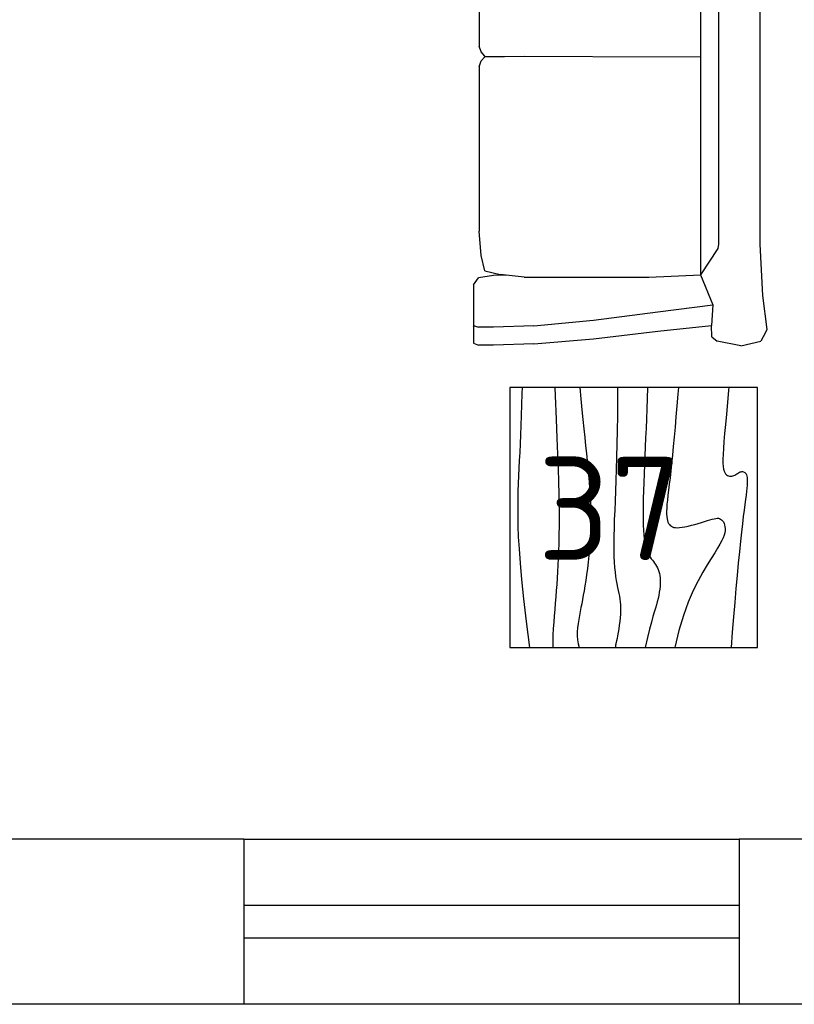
# Model space of a CAD drawing. Header units: millimetres. Extents: x 151654 to 877351, y 70322 to 154322.
# Tile 160 of 173: x 394059 to 395935, y 128654 to 131038. Entities that reach past the tile are written whole.
import ezdxf

# ---------------------------------------------------------------- set-up
doc = ezdxf.new("R2010")
doc.units = ezdxf.units.MM
doc.layers.add('Текст', color=132, linetype='Continuous', lineweight=25)
doc.layers.add('технологич.о', color=152, linetype='Continuous', lineweight=30)
doc.styles.add('GOST', font='isocpeur.ttf')

# ---------------------------------------------------------------- blocks, each defined once
blk = doc.blocks.new('s-style4-2')
at = {"layer": 'технологич.о', "linetype": 'Continuous'}
for p, q in [((-701, 681.4), (-698, 696.5)), ((-698, 696.5), (-677.8, 707.5)), ((-669.7, 710.5), (-677.8, 707.5)), ((-587, 700.5), (-669.7, 710.5)), ((-587, 700.5), (-462, 693.5)), ((-465.3, 693.6), (-455.9, 694.5)), ((-462, 693.5), (453.9, 693.5)), ((453.9, 693.5), (577.9, 700.5)), ((577.9, 700.5), (660.7, 710.5)), ((660.7, 710.5), (667.7, 707.5)), ((667.7, 707.5), (688.9, 696.5)), ((700, 647.4), (688.9, 696.5)), ((-706, 649.4), (-701, 681.4)), ((-706, 649.4), (-698, 590.4)), ((700, 647.4), (688.9, 590.4)), ((-686.9, 577.4), (-698, 590.4)), ((-686.9, 577.4), (-652.9, 576.8)), ((-665.7, 446.3), (-652.9, 576.8)), ((-652.9, 576.8), (-600.5, 581.3)), ((-617.3, 446.3), (-600.5, 581.3)), ((-600.5, 581.3), (-527.5, 550.4)), ((-527.5, 550.4), (-472.6, 592.3)), ((-472.6, 592.3), (-462, 593.4)), ((-462, 593.4), (453.9, 593.4)), ((453.9, 593.4), (464.4, 592.3)), ((464.4, 592.3), (528.5, 550.4)), ((528.5, 550.4), (600.6, 580.1)), ((617.3, 446.3), (600.6, 580.1)), ((600.6, 580.1), (651, 576.9)), ((677.8, 577.4), (650.6, 576.9)), ((664.7, 446.3), (651, 576.9)), ((677.8, 577.4), (688.9, 590.4)), ((-535.6, 338.6), (-527.5, 550.4)), ((-527.5, 550.4), (528.5, 550.4)), ((-1, 28), (0.5, 550.4)), ((533.6, 424.7), (528.5, 550.5)), ((-681.8, 291.2), (-665.7, 446.3)), ((-637.5, 291.2), (-617.3, 446.3)), ((637.5, 291.2), (617.3, 446.3)), ((682.8, 291.2), (664.7, 446.3)), ((533.6, 123.1), (533.6, 424.7)), ((-535.6, 123.1), (-535.6, 338.6)), ((-692.9, 146.1), (-681.8, 291.2)), ((-651.6, 146.1), (-637.5, 291.2)), ((651.6, 146.1), (637.5, 291.2)), ((694.9, 146.1), (682.8, 291.2)), ((-692.9, 146.1), (-696, 49)), ((-651.6, 146.1), (-654.6, 73)), ((651.6, 146.1), (654.6, 49)), ((694.9, 146.1), (698, 49)), ((-529.5, 65), (-535.6, 123.1)), ((0, 28), (-1, 123.1)), ((533.6, 123.1), (527.5, 65)), ((-654.6, 12), (-654.6, 73)), ((528.9, 78.5), (529.5, 49)), ((-696, 49), (-696, 12)), ((-528.5, 49), (-534.6, 12)), ((-520.5, 28), (-529.5, 65)), ((-528.3, 60), (-528.5, 49)), ((518.4, 28), (527.5, 65)), ((529.5, 49), (535.6, 12)), ((654.6, 49), (654.6, 12)), ((698, 49), (698, 12)), ((-520.5, 28), (-482.1, 19)), ((-1, 28), (-12.1, 19)), ((0, 28), (10.1, 19)), ((518.4, 28), (481.1, 19)), ((-692.9, 0), (-696, 12)), ((-692.9, 0), (-650.6, 0)), ((-655.6, 0), (-651.6, 3.2)), ((-650.6, 0), (-654.6, 12)), ((-650.6, 0), (-551.7, 0)), ((-551.7, 0), (-534.6, 12)), ((-424.6, 14), (-482.1, 19)), ((-424.6, 14), (-25.2, 14)), ((-12.1, 19), (-25.2, 14)), ((24.2, 14), (10.1, 19)), ((24.2, 14), (422.6, 14)), ((481.1, 19), (422.6, 14)), ((552.7, 0), (535.6, 12)), ((650.6, 0), (654.6, 12)), ((653.6, 0), (651.2, 1.8)), ((693.9, 0), (698, 12)), ((552.7, 0), (650.6, 0)), ((650.6, 0), (693.9, 0))]:
    blk.add_line(p, q, dxfattribs=at)
blk = doc.blocks.new('столик журнальный 630х600')
at = {"layer": 'технологич.о', "linetype": 'Continuous'}
for p, q in [((2440298.8, 550476.5), (2440298.8, 549876.5)), ((2440928.8, 550476.5), (2440298.8, 550476.5)), ((2440928.8, 549876.5), (2440928.8, 550476.5)), ((2440298.8, 549876.5), (2440928.8, 549876.5))]:
    blk.add_line(p, q, dxfattribs=at)
for points in [[(2440298.8, 550407.1), (2440305.1, 550406.6), (2440335.6, 550403.8), (2440363.3, 550401.2), (2440388.3, 550398.8), (2440410.5, 550396.8), (2440429.9, 550395.1), (2440446.8, 550393.8), (2440461, 550393.1), (2440472.8, 550392.8), (2440482.6, 550392.9), (2440490.4, 550393.5), (2440496.7, 550394.4), (2440501.5, 550395.7), (2440505.2, 550397.3), (2440508.1, 550399.2), (2440510.3, 550401.3), (2440511.9, 550403.6), (2440513, 550406.1), (2440513.6, 550408.7), (2440513.8, 550411.3), (2440513.5, 550414), (2440513, 550416.6), (2440512.1, 550419.2), (2440511, 550421.6), (2440509.7, 550423.9), (2440508.3, 550426.2), (2440506.9, 550428.3), (2440505.6, 550430.4), (2440504.4, 550432.5), (2440503.4, 550434.5), (2440502.8, 550436.5), (2440502.4, 550438.5), (2440502.5, 550440.5), (2440502.9, 550442.4), (2440503.8, 550444.2), (2440504.9, 550445.8), (2440506.5, 550447.4), (2440508.4, 550448.7), (2440510.8, 550449.8), (2440513.5, 550450.7), (2440516.6, 550451.3), (2440520.4, 550451.7), (2440524.8, 550451.8), (2440529.9, 550451.7), (2440535.9, 550451.3), (2440542.8, 550450.7), (2440550.8, 550449.8), (2440559.8, 550448.7), (2440570.3, 550447.4), (2440582.2, 550445.8), (2440595.8, 550444), (2440611.4, 550442), (2440629, 550439.9), (2440649, 550437.6), (2440671.4, 550435.2), (2440696.5, 550432.6), (2440724, 550429.9), (2440753.8, 550427.2), (2440785.6, 550424.3), (2440819.2, 550421.4), (2440854.4, 550418.5), (2440891, 550415.5), (2440928.8, 550412.5)], [(2440298.8, 550284.8), (2440315.2, 550283.4), (2440343.2, 550281.1), (2440369.8, 550278.8), (2440395.2, 550276.7), (2440419.2, 550274.6), (2440441.8, 550272.5), (2440463, 550270.5), (2440482.8, 550268.5), (2440501, 550266.5), (2440517.8, 550264.6), (2440533.2, 550262.7), (2440547.3, 550261), (2440560, 550259.5), (2440571.4, 550258.2), (2440581.7, 550257.2), (2440590.8, 550256.5), (2440598.7, 550256.2), (2440605.6, 550256.2), (2440611.6, 550256.6), (2440616.8, 550257.3), (2440621.1, 550258.4), (2440624.9, 550259.7), (2440628.1, 550261.3), (2440630.8, 550263.2), (2440633.1, 550265.3), (2440635, 550267.8), (2440636.5, 550270.6), (2440637.6, 550274), (2440638.2, 550277.9), (2440638.4, 550282.5), (2440638.2, 550287.8), (2440637.4, 550293.8), (2440636.2, 550300.7), (2440634.5, 550308.3), (2440632.6, 550316.3), (2440630.4, 550324.5), (2440628.1, 550332.7), (2440625.8, 550340.7), (2440623.5, 550348.3), (2440621.4, 550355.2), (2440619.6, 550361.2), (2440618, 550366.5), (2440616.8, 550371.2), (2440615.9, 550375.2), (2440615.5, 550378.7), (2440615.6, 550381.8), (2440616.2, 550384.6), (2440617.4, 550387.2), (2440619.2, 550389.6), (2440621.6, 550391.8), (2440624.5, 550393.8), (2440627.9, 550395.5), (2440631.8, 550396.8), (2440636, 550397.7), (2440640.6, 550398), (2440645.4, 550397.8), (2440650.6, 550397), (2440656.2, 550395.4), (2440662.6, 550393), (2440669.8, 550389.7), (2440678.3, 550385.2), (2440688.1, 550379.6), (2440699.5, 550372.8), (2440712.8, 550364.5), (2440728.1, 550354.8), (2440745.9, 550344), (2440766.7, 550332.4), (2440790.8, 550320.5), (2440818.6, 550308.6), (2440850.6, 550297), (2440887.2, 550286.2), (2440928.8, 550276.5)], [(2440298.8, 550209.9), (2440325.3, 550209.2), (2440350.9, 550208.3), (2440375.1, 550207.4), (2440398.3, 550206.5), (2440420.7, 550205.5), (2440442.8, 550204.5), (2440464.7, 550203.5), (2440486.5, 550202.5), (2440507.9, 550201.6), (2440528.8, 550200.8), (2440548.8, 550200.2), (2440568, 550199.6), (2440586, 550199.3), (2440602.8, 550199.2), (2440618, 550199.3), (2440631.9, 550199.7), (2440644.4, 550200.3), (2440655.6, 550201.2), (2440665.6, 550202.3), (2440674.6, 550203.7), (2440682.5, 550205.3), (2440689.4, 550207.2), (2440695.5, 550209.3), (2440700.8, 550211.6), (2440705.5, 550214.1), (2440709.8, 550216.7), (2440713.6, 550219.3), (2440717.2, 550222), (2440720.6, 550224.6), (2440724.1, 550227.2), (2440727.7, 550229.6), (2440731.4, 550231.9), (2440735.4, 550234), (2440739.6, 550235.8), (2440744.1, 550237.5), (2440749, 550238.8), (2440754.3, 550239.8), (2440760.1, 550240.5), (2440766.3, 550240.8), (2440773, 550240.8), (2440780, 550240.4), (2440787.3, 550239.7), (2440794.8, 550238.6), (2440802.3, 550237.3), (2440810, 550235.7), (2440817.6, 550233.8), (2440825.2, 550231.7), (2440833.3, 550229.3), (2440842.6, 550226.4), (2440853.7, 550223.2), (2440867.3, 550219.4), (2440883.8, 550215.1), (2440904.1, 550210.1), (2440928.8, 550204.5)], [(2440298.8, 550137.2), (2440328.6, 550137.3), (2440367.4, 550137.1), (2440403.3, 550136.7), (2440436.6, 550136.1), (2440467.6, 550135.3), (2440496.6, 550134.4), (2440523.8, 550133.5), (2440549.4, 550132.5), (2440573.8, 550131.5), (2440596.9, 550130.6), (2440618.7, 550129.7), (2440639.3, 550129), (2440658.5, 550128.5), (2440676.4, 550128.2), (2440692.9, 550128.2), (2440708.1, 550128.5), (2440721.9, 550129.2), (2440734.5, 550130.2), (2440745.9, 550131.4), (2440756.4, 550132.8), (2440765.9, 550134.4), (2440774.7, 550136), (2440782.8, 550137.6), (2440790.4, 550139.2), (2440797.6, 550140.6), (2440804.5, 550141.9), (2440811.3, 550143), (2440818.1, 550143.8), (2440825, 550144.5), (2440832.1, 550144.8), (2440839.7, 550144.8), (2440847.8, 550144.5), (2440856.4, 550143.8), (2440865.4, 550142.9), (2440874.6, 550141.7), (2440883.5, 550140.3), (2440892.1, 550138.9), (2440899.8, 550137.6), (2440906.6, 550136.3), (2440912.1, 550135.2), (2440916.1, 550134.3), (2440918.9, 550133.6), (2440920.8, 550133.2), (2440922.2, 550132.8), (2440923.3, 550132.6), (2440924.6, 550132.5), (2440926.3, 550132.5), (2440928.8, 550132.5)], [(2440298.8, 550046.3), (2440326.4, 550048.6), (2440352.8, 550051.2), (2440376.7, 550053.6), (2440399.1, 550055.9), (2440420.1, 550058.1), (2440440, 550060.2), (2440458.8, 550062.1), (2440476.8, 550063.9), (2440494, 550065.6), (2440510.8, 550067.2), (2440527.1, 550068.6), (2440543.1, 550069.9), (2440559, 550071), (2440574.8, 550071.8), (2440590.5, 550072.5), (2440606.4, 550072.8), (2440622.4, 550072.8), (2440638.8, 550072.5), (2440655.4, 550071.8), (2440672.2, 550070.8), (2440689.1, 550069.5), (2440705.7, 550068), (2440722, 550066.3), (2440737.6, 550064.4), (2440752.5, 550062.5), (2440766.4, 550060.5), (2440779.2, 550058.5), (2440791.1, 550056.5), (2440802.1, 550054.5), (2440812.5, 550052.6), (2440822.4, 550050.7), (2440832, 550048.8), (2440841.5, 550046.9), (2440851.1, 550045.2), (2440860.8, 550043.5), (2440870.7, 550042), (2440880.6, 550040.8), (2440890.5, 550040.1), (2440900.4, 550040), (2440910.1, 550040.6), (2440919.6, 550042), (2440928.8, 550044.5)], [(2440298.8, 549985.8), (2440319.3, 549986.5), (2440375.9, 549988.8), (2440421.5, 549990.8), (2440460.1, 549992.5), (2440495.2, 549993.8), (2440527.6, 549994.8), (2440557.5, 549995.5), (2440585.1, 549995.8), (2440610.6, 549996), (2440634.1, 549995.9), (2440655.9, 549995.6), (2440676.1, 549995.2), (2440694.9, 549994.6), (2440712.6, 549993.9), (2440729.3, 549993.1), (2440745.3, 549992.3), (2440760.7, 549991.3), (2440775.7, 549990.2), (2440790.6, 549989.1), (2440805.6, 549987.8), (2440820.8, 549986.6), (2440836.2, 549985.3), (2440851.7, 549984), (2440867.2, 549982.9), (2440882.8, 549981.9), (2440898.3, 549981.2), (2440913.6, 549980.7), (2440928.8, 549980.5)], [(2440298.8, 549906.3), (2440313.3, 549905.9), (2440340.8, 549905.2), (2440366.7, 549904.3), (2440391, 549903.4), (2440413.9, 549902.5), (2440435.6, 549901.5), (2440456.1, 549900.5), (2440475.6, 549899.5), (2440494.5, 549898.6), (2440513, 549897.7), (2440531.5, 549896.9), (2440550.3, 549896.3), (2440569.6, 549895.9), (2440589.9, 549895.7), (2440611.4, 549895.8), (2440634.6, 549896.3), (2440660.4, 549897.2), (2440689.9, 549898.9), (2440724.1, 549901.4), (2440764, 549905.1), (2440810.7, 549910), (2440865.3, 549916.4), (2440928.8, 549924.5)]]:
    blk.add_lwpolyline(points, dxfattribs=at)

msp = doc.modelspace()

# ---------------------------------------------------------------- linework, layer by layer
at = {"lineweight": 30}
for p, q in [((394601.5, 129054.5), (392901.5, 129054.5)), ((394601.5, 129054.5), (394601.5, 128654.5)), ((396301.5, 129054.5), (395801.5, 129054.5)), ((395801.5, 129054.5), (395801.5, 128654.5)), ((394601.5, 128654.5), (392901.5, 128654.5)), ((396301.5, 128654.5), (395801.5, 128654.5))]:
    msp.add_line(p, q, dxfattribs=at)
at = {"color": 1}
for p, q in [((394601.5, 129054.5), (395801.5, 129054.5)), ((394601.5, 128894.5), (395801.5, 128894.5)), ((395801.5, 128814.5), (394601.5, 128814.5)), ((395801.5, 128654.5), (394601.5, 128654.5))]:
    msp.add_line(p, q, dxfattribs=at)

# ---------------------------------------------------------------- block references
at = {"layer": 'Текст', "rotation": 270}
msp.add_blockref('столик журнальный 630х600', (-154630.8, 2570446.7), dxfattribs=at)
at = {"layer": 'технологич.о', "linetype": 'Continuous', "rotation": 270}
msp.add_blockref('s-style4-2', (395157.6, 130948.5), dxfattribs=at)

# ---------------------------------------------------------------- texts
at = {"style": 'GOST'}
msp.add_text('37', height=250, dxfattribs=at).set_placement((395312.8, 129729.9, 11.2))

doc.saveas('drawing.dxf')
